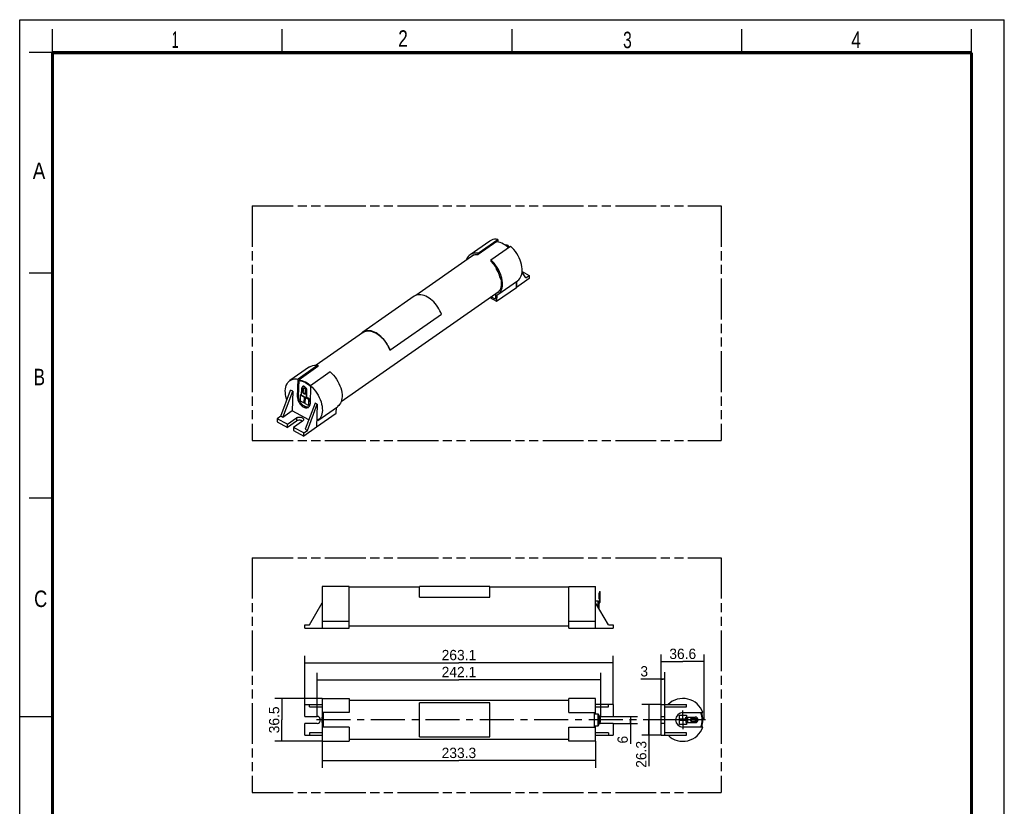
# Model space of a CAD drawing. Header units: millimetres. Extents: x 0 to 210, y 0 to 297.
# Tile 2 of 2: x 0 to 210, y 129 to 297. Entities that reach past the tile are written whole.
import ezdxf
from ezdxf.enums import TextEntityAlignment as Align

# ---------------------------------------------------------------- set-up
doc = ezdxf.new("R2010")
doc.units = ezdxf.units.MM
doc.header["$LTSCALE"] = 19.36
doc.linetypes.add('CENTER', pattern=[0.6, 0.375, -0.075, 0.075, -0.075])
doc.linetypes.add('PHANTOM', pattern=[0.8, 0.45, -0.05, 0.1, -0.05, 0.1, -0.05])
doc.layers.get('0').update_dxf_attribs({"linetype": 'CONTINUOUS'})
for name, color, linetype in [('DEFAULT_3', 7, 'PHANTOM'), ('Z_AXIS', 7, 'CONTINUOUS'), ('Z_DIM_2D', 7, 'CONTINUOUS')]:
    doc.layers.add(name, color=color, linetype=linetype)
doc.styles.add('TEXTSTYLE_2', font='txt', dxfattribs={"width": 0.75})
doc.styles.add('TEXTSTYLE_3', font='tridonic-metric-print-light.otf')
doc.dimstyles.new('DIMSTYLE_1', dxfattribs={"dimtxt": 2.2, "dimasz": 3.5, "dimexe": 1.5, "dimexo": 0, "dimgap": 0.55, "dimtad": 1, "dimdec": 1, "dimlfac": 4, "dimdsep": 46, "dimtxsty": 'TEXTSTYLE_3', "dimcen": 0.09, "dimclrt": 5, "dimadec": 1, "dimazin": 2, "dimtp": 0.5, "dimtm": 0.5, "dimtfac": 1, "dimtdec": 1, "dimtofl": 0, "dimtmove": 0, "dimatfit": 3, "dimfxl": 0, "dimtolj": 1, "dimarcsym": 0})
doc.dimstyles.new('DIMSTYLE_2', dxfattribs={"dimtxt": 2.2, "dimasz": 3.5, "dimexe": 1.5, "dimexo": 0, "dimgap": 0.55, "dimtad": 1, "dimlfac": 4, "dimdsep": 46, "dimtxsty": 'TEXTSTYLE_3', "dimcen": 0.09, "dimclrt": 5, "dimazin": 2, "dimtp": 0.3, "dimtm": 0.3, "dimtfac": 1, "dimtofl": 0, "dimtmove": 0, "dimatfit": 3, "dimfxl": 0, "dimtolj": 1, "dimarcsym": 0})
doc.dimstyles.new('DIMSTYLE_3', dxfattribs={"dimtxt": 2.2, "dimasz": 3.5, "dimexe": 1.5, "dimexo": 0, "dimgap": 0.55, "dimtad": 1, "dimdec": 1, "dimlfac": 4, "dimdsep": 46, "dimtxsty": 'TEXTSTYLE_3', "dimcen": 0.09, "dimclrt": 5, "dimadec": 1, "dimazin": 2, "dimtp": 0.3, "dimtm": 0.3, "dimtfac": 1, "dimtdec": 1, "dimtofl": 0, "dimtmove": 0, "dimatfit": 3, "dimfxl": 0, "dimtolj": 1, "dimarcsym": 0})
doc.dimstyles.new('DIMSTYLE_4', dxfattribs={"dimtxt": 2.2, "dimasz": 3.5, "dimexe": 1.5, "dimexo": 0, "dimgap": 0.55, "dimtad": 1, "dimlfac": 4, "dimdsep": 46, "dimtxsty": 'TEXTSTYLE_3', "dimcen": 0.09, "dimclrt": 5, "dimazin": 2, "dimtp": 0.1, "dimtm": 0.1, "dimtfac": 1, "dimtofl": 0, "dimtmove": 0, "dimatfit": 3, "dimfxl": 0, "dimtolj": 1, "dimarcsym": 0})
doc.dimstyles.new('DIMSTYLE_5', dxfattribs={"dimtxt": 2.2, "dimasz": 3.5, "dimexe": 1.5, "dimexo": 0, "dimgap": 0.55, "dimtad": 1, "dimlfac": 4, "dimdsep": 46, "dimtxsty": 'TEXTSTYLE_3', "dimcen": 0.09, "dimclrt": 5, "dimazin": 2, "dimtp": 0.2, "dimtm": 0.2, "dimtfac": 1, "dimtofl": 0, "dimtmove": 0, "dimatfit": 3, "dimfxl": 0, "dimtolj": 1, "dimarcsym": 0})

# ---------------------------------------------------------------- blocks, each defined once
blk = doc.blocks.new('*D1')
at = {"layer": 'Z_DIM_2D', "color": 2, "linetype": 'Continuous', "transparency": 16777216}
for p, q in [((60.8, 151.06), (60.8, 161.44)), ((60.8, 159.94), (93.68, 159.94)), ((126.57, 159.94), (93.68, 159.94)), ((126.57, 151.06), (126.57, 161.44))]:
    blk.add_line(p, q, dxfattribs=at)
at = {"layer": 'Z_DIM_2D', "color": 5, "linetype": 'Continuous', "transparency": 16777216, "style": 'TEXTSTYLE_3'}
blk.add_text('263.1', height=2.2, dxfattribs=at).set_placement((93.68, 160.49), align=Align.CENTER)
blk = doc.blocks.new('_NONE')
blk = doc.blocks.new('*D2')
at = {"layer": 'Z_DIM_2D', "color": 2, "linetype": 'Continuous', "transparency": 16777216}
for p, q in [((63.43, 148.53), (63.43, 157.83)), ((123.94, 148.53), (123.94, 157.83)), ((63.43, 156.33), (93.68, 156.33)), ((123.94, 156.33), (93.68, 156.33))]:
    blk.add_line(p, q, dxfattribs=at)
at = {"layer": 'Z_DIM_2D', "color": 5, "linetype": 'Continuous', "transparency": 16777216, "style": 'TEXTSTYLE_3'}
blk.add_text('242.1', height=2.2, dxfattribs=at).set_placement((93.68, 156.88), align=Align.CENTER)
blk = doc.blocks.new('*D3')
at = {"layer": 'Z_DIM_2D', "color": 2, "linetype": 'Continuous', "transparency": 16777216}
for p, q in [((64.53, 152.34), (54.42, 152.34)), ((55.92, 152.34), (55.92, 147.78)), ((55.92, 143.21), (55.92, 147.78)), ((64.53, 143.21), (54.42, 143.21))]:
    blk.add_line(p, q, dxfattribs=at)
at = {"layer": 'Z_DIM_2D', "color": 5, "linetype": 'Continuous', "transparency": 16777216, "style": 'TEXTSTYLE_3'}
blk.add_text('36.5', height=2.2, rotation=90, dxfattribs=at).set_placement((55.37, 147.78), align=Align.CENTER)
blk = doc.blocks.new('*D4')
at = {"layer": 'Z_DIM_2D', "color": 2, "linetype": 'Continuous', "transparency": 16777216}
for p, q in [((136.84, 151.06), (136.84, 161.7)), ((136.84, 160.2), (141.42, 160.2)), ((146, 160.2), (141.42, 160.2)), ((146, 147.78), (146, 161.7))]:
    blk.add_line(p, q, dxfattribs=at)
at = {"layer": 'Z_DIM_2D', "color": 5, "linetype": 'Continuous', "transparency": 16777216, "style": 'TEXTSTYLE_3'}
blk.add_text('36.6', height=2.2, dxfattribs=at).set_placement((141.42, 160.75), align=Align.CENTER)
blk = doc.blocks.new('*D5')
at = {"layer": 'Z_DIM_2D', "color": 2, "linetype": 'Continuous', "transparency": 16777216}
for p, q in [((126.57, 148.53), (131.75, 148.53)), ((126.57, 147.03), (131.75, 147.03)), ((130.25, 148.53), (130.25, 147.78)), ((130.25, 147.03), (130.25, 147.78)), ((130.25, 147.78), (130.25, 142.65))]:
    blk.add_line(p, q, dxfattribs=at)
at = {"layer": 'Z_DIM_2D', "color": 5, "linetype": 'Continuous', "transparency": 16777216, "style": 'TEXTSTYLE_3'}
blk.add_text('6', height=2.2, rotation=90, dxfattribs=at).set_placement((129.7, 144.37), align=Align.RIGHT)
blk = doc.blocks.new('*D6')
at = {"layer": 'Z_DIM_2D', "color": 2, "linetype": 'Continuous', "transparency": 16777216}
for p, q in [((136.84, 151.06), (136.84, 157.98)), ((137.59, 151.06), (137.59, 157.98)), ((137.22, 156.48), (132.46, 156.48)), ((136.84, 156.48), (137.22, 156.48)), ((137.59, 156.48), (137.22, 156.48))]:
    blk.add_line(p, q, dxfattribs=at)
at = {"layer": 'Z_DIM_2D', "color": 5, "linetype": 'Continuous', "transparency": 16777216, "style": 'TEXTSTYLE_3'}
blk.add_text('3', height=2.2, dxfattribs=at).set_placement((134.02, 157.03), align=Align.RIGHT)
blk = doc.blocks.new('*D7')
at = {"layer": 'Z_DIM_2D', "color": 2, "linetype": 'Continuous', "transparency": 16777216}
for p, q in [((136.84, 151.06), (132.71, 151.06)), ((134.21, 151.06), (134.21, 147.78)), ((134.21, 144.49), (134.21, 147.78)), ((134.21, 147.78), (134.21, 137.91)), ((136.84, 144.49), (132.71, 144.49))]:
    blk.add_line(p, q, dxfattribs=at)
at = {"layer": 'Z_DIM_2D', "color": 5, "linetype": 'Continuous', "transparency": 16777216, "style": 'TEXTSTYLE_3'}
blk.add_text('26.3', height=2.2, rotation=90, dxfattribs=at).set_placement((133.66, 143.29), align=Align.RIGHT)
blk = doc.blocks.new('*D8')
at = {"layer": 'Z_DIM_2D', "color": 2, "linetype": 'Continuous', "transparency": 16777216}
for p, q in [((64.53, 143.21), (64.53, 137.59)), ((122.84, 143.21), (122.84, 137.59)), ((64.53, 139.09), (93.68, 139.09)), ((122.84, 139.09), (93.68, 139.09))]:
    blk.add_line(p, q, dxfattribs=at)
at = {"layer": 'Z_DIM_2D', "color": 5, "linetype": 'Continuous', "transparency": 16777216, "style": 'TEXTSTYLE_3'}
blk.add_text('233.3', height=2.2, dxfattribs=at).set_placement((93.68, 139.64), align=Align.CENTER)

msp = doc.modelspace()

# ---------------------------------------------------------------- linework, layer by layer
at = {"color": 2, "linetype": 'Continuous'}
for p, q in [((0, 0), (0, 297)), ((0, 297), (210, 297)), ((210, 0), (210, 297)), ((7, 290), (7, 295)), ((56, 290), (56, 295)), ((105, 290), (105, 295)), ((154, 290), (154, 295)), ((203, 290), (203, 295)), ((7, 290), (2, 290)), ((7, 243), (2, 243)), ((7, 195), (2, 195)), ((0, 148.5), (7, 148.5))]:
    msp.add_line(p, q, dxfattribs=at)
at = {"color": 7, "linetype": 'Continuous'}
for p, q in [((97.7989, 247.2352), (102.0017, 250.1694)), ((102.0017, 250.1694), (101.9857, 249.6053)), ((100.2627, 249.8284), (96.0599, 246.8942)), ((101.7743, 249.7274), (97.7907, 246.9462)), ((100.4611, 245.8282), (104.6639, 248.7624)), ((101.7712, 249.6183), (101.6318, 249.628)), ((101.7712, 249.6183), (101.7743, 249.7274)), ((101.7986, 249.6374), (101.7712, 249.6183)), ((96.3275, 246.5109), (84.4965, 238.251)), ((96.5366, 246.6367), (96.3276, 246.5108)), ((96.9262, 246.9087), (96.5366, 246.6367)), ((97.7907, 246.9462), (97.7989, 247.2352)), ((100.4611, 245.8282), (100.4529, 245.5393)), ((100.8261, 245.4735), (100.4611, 245.8282)), ((108.6738, 241.8361), (105.9511, 239.9353)), ((107.9621, 242.0028), (107.1509, 243.2084)), ((107.1595, 243.3236), (108.6931, 242.5131)), ((107.9621, 242.0028), (108.6931, 242.5131)), ((108.6931, 242.5131), (108.6738, 241.8361)), ((101.7267, 237.0125), (105.9295, 239.9467)), ((101.98, 238.4146), (106.1828, 241.3489)), ((105.9295, 239.9467), (105.965, 241.1968)), ((105.9511, 239.9353), (105.9295, 239.9467)), ((105.9874, 241.2125), (105.9511, 239.9353)), ((68.5781, 215.6651), (102.2592, 239.1797)), ((84.1274, 238.0589), (73.1635, 230.4044)), ((100.2629, 237.7861), (101.7267, 237.0125)), ((101.4746, 237.4205), (100.487, 237.9425)), ((101.5049, 238.4853), (101.4746, 237.4205)), ((101.5064, 238.4995), (101.5049, 238.4853)), ((102.0021, 238.8725), (101.532, 238.5442)), ((101.5392, 238.5485), (101.5321, 238.5441)), ((101.7856, 238.693), (101.5392, 238.5485)), ((101.7627, 238.2829), (101.7267, 237.0125)), ((101.7627, 238.2829), (101.9802, 238.4143)), ((78.9763, 226.5673), (89.9402, 234.2218)), ((73.0841, 230.2833), (63.1994, 223.3823)), ((73.1639, 230.4039), (73.0633, 230.329)), ((73.0841, 230.2833), (73.1718, 230.3408)), ((73.3117, 230.4968), (73.1639, 230.4039)), ((73.1718, 230.3408), (73.1957, 230.3582)), ((61.8435, 223.0058), (57.6406, 220.0715)), ((63.5825, 223.3467), (59.3796, 220.4125)), ((63.5743, 223.0578), (59.5907, 220.2767)), ((63.5825, 223.3467), (63.5743, 223.0578)), ((66.2447, 221.9398), (62.0418, 219.0055)), ((59.2696, 216.5352), (59.3796, 220.4125)), ((59.4888, 216.6883), (59.5907, 220.2767)), ((62.0418, 219.0055), (61.9318, 215.1283)), ((62.0402, 218.9489), (61.9367, 219.042)), ((55.6641, 212.4731), (57.7744, 218.0382)), ((56.1187, 212.2329), (58.2289, 217.798)), ((58.2289, 217.798), (57.7744, 218.0382)), ((58.2289, 217.798), (58.1104, 213.6235)), ((60.2592, 216.8049), (60.2496, 216.7983)), ((63.0123, 215.2701), (60.902, 209.705)), ((61.2873, 216.2616), (61.2777, 216.2549)), ((61.3565, 209.4648), (63.4668, 215.0299)), ((61.6805, 214.4827), (61.5528, 214.4449)), ((63.4668, 215.0299), (63.0123, 215.2701)), ((63.4668, 215.0299), (63.329, 210.1784)), ((63.5607, 211.592), (67.7635, 214.5262)), ((67.5102, 213.124), (67.5457, 214.3741)), ((55.6641, 212.4731), (54.9332, 211.9628)), ((56.1187, 212.2329), (55.6641, 212.4731)), ((58.1104, 213.6235), (56.1187, 212.2329)), ((57.1301, 210.8018), (59.0488, 212.1413)), ((61.6738, 211.7403), (58.1104, 213.6235)), ((63.3298, 210.2055), (67.5102, 213.124)), ((54.9332, 211.9628), (54.914, 211.2858)), ((54.914, 211.2858), (57.1109, 210.1248)), ((57.1301, 210.8018), (54.9332, 211.9628)), ((59.0295, 211.4644), (57.1109, 210.1248)), ((57.1109, 210.1248), (57.1301, 210.8018)), ((58.4287, 210.1155), (58.4095, 209.4385)), ((60.3474, 211.455), (58.4287, 210.1155)), ((60.6256, 208.9545), (58.4287, 210.1155)), ((60.2991, 211.4611), (60.1949, 211.5198)), ((60.3258, 211.4399), (60.2991, 211.4611)), ((63.329, 210.1784), (60.6064, 208.2775)), ((63.561, 211.5916), (63.3658, 211.4721)), ((58.4095, 209.4385), (60.6064, 208.2775)), ((60.6064, 208.2775), (60.6256, 208.9545)), ((60.6256, 208.9545), (61.3565, 209.4648)), ((60.902, 209.705), (61.3565, 209.4648)), ((64.5282, 176.205), (64.5282, 167.3125)), ((70.2782, 176.205), (64.5282, 176.205)), ((70.2782, 167.3125), (70.2782, 176.205)), ((85.2907, 176.0594), (70.2782, 176.0594)), ((100.2907, 176.1969), (85.2907, 176.1969)), ((85.2907, 173.909), (85.2907, 176.1967)), ((100.2907, 173.909), (100.2907, 176.1967)), ((117.0907, 176.0594), (100.2907, 176.0594)), ((117.0907, 176.205), (122.8407, 176.205)), ((117.0907, 167.3125), (117.0907, 176.205)), ((122.8407, 167.3125), (122.8407, 176.205)), ((61.8032, 168.0625), (64.5282, 172.6875)), ((85.2907, 173.9085), (100.2907, 173.9085)), ((122.8407, 173.1594), (123.3532, 173.1594)), ((125.5657, 168.0625), (122.8407, 172.6875)), ((123.4781, 173.0343), (123.4781, 172.6594)), ((123.4781, 172.5661), (123.4781, 171.6055)), ((60.8032, 167.3125), (60.8032, 168.0625)), ((60.8032, 168.0625), (61.8032, 168.0625)), ((70.2782, 168.72), (64.5282, 168.72)), ((122.8407, 168.72), (117.0907, 168.72)), ((125.5657, 168.0625), (126.5657, 168.0625)), ((126.5657, 168.0625), (126.5657, 167.3125)), ((60.8032, 167.3125), (70.2782, 167.3125)), ((117.0907, 167.7594), (70.2782, 167.7594)), ((117.0907, 167.3125), (126.5657, 167.3125)), ((64.5282, 152.3394), (64.5282, 148.3119)), ((64.5282, 152.3394), (70.2782, 152.3394)), ((70.2782, 152.3394), (70.2782, 149.3144)), ((117.0907, 151.9269), (70.2782, 151.9269)), ((85.2907, 144.1393), (85.2907, 151.4146)), ((100.2907, 151.4137), (85.2907, 151.4137)), ((100.2907, 144.1393), (100.2907, 151.4146)), ((122.8407, 152.3394), (117.0907, 152.3394)), ((117.0907, 149.3144), (117.0907, 152.3394)), ((122.8407, 149.0269), (122.8407, 152.3394)), ((60.8032, 148.5269), (60.8032, 151.0644)), ((60.8032, 151.0644), (64.5282, 151.0644)), ((61.8032, 150.5394), (61.8032, 151.0644)), ((61.8032, 150.5394), (64.5282, 150.5394)), ((70.2782, 149.3144), (64.5282, 149.3144)), ((64.8282, 146.2394), (64.8282, 149.3144)), ((117.0907, 149.3144), (122.8407, 149.3144)), ((122.5782, 146.2394), (122.5782, 149.3144)), ((126.5657, 151.0644), (122.8407, 151.0644)), ((122.8407, 150.5394), (125.5657, 150.5394)), ((125.5657, 150.5394), (125.5657, 151.0644)), ((126.5657, 151.0644), (126.5657, 148.5269)), ((136.8423, 144.4894), (136.8423, 151.0644)), ((136.8423, 151.0644), (142.2173, 151.0644)), ((137.5923, 144.4894), (137.5923, 151.0644)), ((137.5923, 150.5394), (142.2173, 150.5394)), ((141.4393, 149.3144), (145.7349, 149.3144)), ((142.2173, 150.5394), (142.2173, 151.0644)), ((60.8032, 148.5269), (63.4282, 148.5269)), ((60.8032, 144.4894), (60.8032, 147.0269)), ((63.4282, 147.0269), (60.8032, 147.0269)), ((64.5282, 147.142), (64.5282, 143.2144)), ((123.3532, 149.0269), (122.5782, 149.0269)), ((123.3775, 149.0245), (123.3532, 149.0269)), ((123.4781, 148.9019), (123.4758, 148.9261)), ((123.4781, 148.9019), (123.4781, 146.652)), ((123.9407, 148.5269), (126.5657, 148.5269)), ((126.5657, 147.0269), (123.9407, 147.0269)), ((126.5657, 147.0269), (126.5657, 144.4894)), ((136.8423, 148.5269), (137.5923, 148.5269)), ((137.5923, 147.0269), (136.8423, 147.0269)), ((61.8032, 145.0144), (61.8032, 144.4894)), ((64.5282, 145.0144), (61.8032, 145.0144)), ((70.2782, 146.2394), (64.5282, 146.2394)), ((70.2782, 146.2394), (70.2782, 143.2144)), ((117.0907, 146.2394), (122.8407, 146.2394)), ((117.0907, 143.2144), (117.0907, 146.2394)), ((122.5782, 146.5269), (123.3532, 146.5269)), ((122.8407, 143.2144), (122.8407, 146.5269)), ((125.5657, 145.0144), (122.8407, 145.0144)), ((123.3532, 146.527), (123.3776, 146.5294)), ((123.4759, 146.6283), (123.4781, 146.6519)), ((125.5657, 145.0144), (125.5657, 144.4894)), ((142.2173, 145.0144), (137.5923, 145.0144)), ((145.7349, 146.2394), (141.4393, 146.2394)), ((142.2173, 144.4894), (142.2173, 145.0144)), ((60.8032, 144.4894), (64.5282, 144.4894)), ((64.5282, 143.2144), (70.2782, 143.2144)), ((117.0907, 143.6269), (70.2782, 143.6269)), ((85.2907, 144.1402), (100.2907, 144.1402)), ((122.8407, 143.2144), (117.0907, 143.2144)), ((122.8407, 144.4894), (126.5657, 144.4894)), ((136.8423, 144.4894), (142.2173, 144.4894))]:
    msp.add_line(p, q, dxfattribs=at)
at = {"color": 6, "linetype": 'Continuous'}
for p, q in [((103.5863, 249.0054), (103.5317, 248.9673)), ((103.5858, 249.0062), (103.6404, 249.0344)), ((60.1155, 216.9725), (60.1588, 218.4961)), ((60.1649, 218.5733), (60.1588, 218.4961)), ((60.1873, 218.6449), (60.1649, 218.5733)), ((60.2271, 218.714), (60.1873, 218.6449)), ((60.4178, 218.8572), (60.3607, 218.8273)), ((60.4445, 218.4849), (60.4612, 218.495)), ((60.5422, 218.5131), (60.592, 218.5077)), ((60.592, 218.5077), (60.6479, 218.4895)), ((59.8619, 215.7144), (59.9003, 217.0683)), ((59.9003, 217.0683), (59.9734, 217.1193)), ((59.9003, 217.0683), (60.1081, 216.9585)), ((60.1175, 217.0432), (59.9734, 217.1193)), ((60.1163, 216.9474), (60.1155, 216.9725)), ((60.1202, 216.9253), (60.1163, 216.9474)), ((60.1272, 216.9059), (60.1202, 216.9253)), ((60.1558, 216.8741), (60.1638, 216.8706)), ((60.1638, 216.8706), (60.1558, 216.8741)), ((60.2496, 216.7983), (60.2504, 216.8242)), ((60.368, 218.3191), (60.3513, 217.7324)), ((60.5955, 216.6422), (60.5957, 216.6424)), ((60.5962, 216.6414), (60.5955, 216.6422)), ((60.6555, 216.5838), (60.6194, 215.3141)), ((60.6552, 216.5946), (60.6555, 216.5838)), ((60.6925, 215.3651), (60.7265, 216.564)), ((60.7601, 216.5555), (60.7435, 216.5635)), ((60.7435, 216.5635), (60.7601, 216.5555)), ((60.8719, 216.4694), (60.8359, 215.1997)), ((60.8716, 216.4803), (60.8719, 216.4694)), ((60.8999, 218.2552), (60.9332, 218.1879)), ((60.9573, 217.4121), (60.953, 217.3669)), ((60.9573, 217.4121), (60.974, 217.9988)), ((60.9712, 218.0576), (60.974, 217.9988)), ((61.1436, 216.4291), (61.1869, 217.9527)), ((61.1444, 216.4041), (61.1436, 216.4291)), ((61.1483, 216.382), (61.1444, 216.4041)), ((61.1725, 218.1047), (61.1475, 218.1949)), ((61.1853, 218.0251), (61.1725, 218.1047)), ((61.1919, 216.3273), (61.1839, 216.3308)), ((61.1869, 217.9527), (61.1853, 218.0251)), ((61.2536, 216.3058), (61.1919, 216.3273)), ((61.2167, 216.4802), (61.26, 218.0038)), ((61.2368, 216.431), (61.2409, 216.4293)), ((61.2409, 216.4293), (61.3025, 216.4078)), ((61.2576, 216.3041), (61.2499, 216.3082)), ((61.26, 218.0038), (61.2583, 218.0761)), ((61.2668, 216.2964), (61.2619, 216.3013)), ((61.2801, 216.3391), (61.2777, 216.2549)), ((61.3532, 216.3901), (61.2801, 216.3391)), ((61.2801, 216.3391), (61.6318, 216.1532)), ((61.3105, 216.4043), (61.3028, 216.4084)), ((61.7049, 216.2043), (61.3532, 216.3901)), ((60.6194, 215.3141), (59.8619, 215.7144)), ((60.6925, 215.3651), (60.6194, 215.3141)), ((61.5934, 214.7993), (60.8359, 215.1997)), ((61.6318, 216.1532), (61.5934, 214.7993)), ((61.5934, 214.7993), (61.6665, 214.8503)), ((61.6318, 216.1532), (61.7049, 216.2043)), ((61.6665, 214.8503), (61.7049, 216.2043)), ((123.6576, 174.8811), (123.6722, 174.8962)), ((123.6722, 175.1507), (123.6722, 172.8689)), ((123.6722, 175.1506), (123.7722, 175.1506)), ((123.7722, 172.8689), (123.7722, 175.1507)), ((123.4782, 172.6594), (123.4781, 172.5661)), ((123.5782, 172.6594), (123.4782, 172.6594)), ((123.5496, 172.7193), (123.6365, 172.7923)), ((123.5782, 171.4357), (123.5782, 172.6594)), ((123.6139, 172.6427), (123.7008, 172.7157)), ((123.6222, 173.5345), (123.6222, 173.5345)), ((123.6576, 173.4377), (123.6722, 173.4226)), ((64.5341, 147.1832), (64.5341, 148.3707)), ((64.5341, 148.3707), (64.7567, 148.3707)), ((64.6341, 147.1832), (64.6341, 148.3707)), ((64.6487, 148.1736), (64.6341, 148.1887)), ((64.6487, 147.3802), (64.6341, 147.3651)), ((64.6341, 147.1832), (64.7567, 147.1832)), ((64.6782, 148.1184), (64.671, 148.1381)), ((64.6782, 147.4355), (64.671, 147.4157)), ((64.6826, 148.0978), (64.6782, 148.1184)), ((64.6826, 147.456), (64.6782, 147.4355)), ((64.6841, 148.0769), (64.6826, 148.0978)), ((64.6841, 147.4769), (64.6826, 147.456)), ((64.6841, 148.0769), (64.6841, 147.4769)), ((64.6955, 147.6672), (64.6841, 147.673)), ((64.7098, 147.6615), (64.6955, 147.6672)), ((64.7282, 148.7769), (64.7282, 148.3707)), ((64.7282, 148.7769), (64.8282, 148.7769)), ((64.7282, 147.1832), (64.7282, 146.7769)), ((64.7405, 147.8999), (64.7567, 147.9017)), ((64.8282, 147.9019), (64.7567, 147.9019)), ((64.7567, 147.6522), (64.7658, 147.652)), ((64.8282, 147.6519), (64.7567, 147.6519)), ((64.7658, 147.652), (64.7743, 147.6519)), ((64.7802, 148.3707), (64.8282, 148.3707)), ((64.7802, 147.1832), (64.8282, 147.1832)), ((123.5782, 148.7769), (123.4782, 148.7769)), ((123.4782, 148.3707), (123.5261, 148.3707)), ((123.4782, 147.9019), (123.5496, 147.9019)), ((123.4782, 147.6519), (123.5496, 147.6519)), ((123.5261, 147.1832), (123.4782, 147.1832)), ((123.5406, 147.9019), (123.532, 147.9019)), ((123.5496, 147.9017), (123.5406, 147.9019)), ((123.5496, 148.3707), (123.6722, 148.3707)), ((123.5658, 147.6539), (123.5496, 147.6522)), ((123.5496, 147.1832), (123.7722, 147.1832)), ((123.5782, 148.3707), (123.5782, 148.7769)), ((123.5782, 146.7769), (123.5782, 147.1832)), ((123.5965, 147.8924), (123.6108, 147.8867)), ((123.6108, 147.8867), (123.6222, 147.8808)), ((123.6222, 148.0769), (123.6237, 148.0978)), ((123.6222, 147.4769), (123.6222, 148.0769)), ((123.6222, 147.4769), (123.6237, 147.4561)), ((123.6237, 148.0978), (123.6281, 148.1184)), ((123.6237, 147.4561), (123.6281, 147.4355)), ((123.6281, 148.1184), (123.6353, 148.1381)), ((123.6281, 147.4355), (123.6353, 147.4157)), ((123.6576, 148.1736), (123.6722, 148.1887)), ((123.6576, 147.3802), (123.6722, 147.3651)), ((123.6722, 148.3707), (123.6722, 147.1832)), ((123.7722, 148.3707), (123.7722, 147.1832)), ((140.6893, 147.9019), (140.6893, 148.7769)), ((140.6893, 148.7769), (142.1893, 148.7769)), ((142.1726, 147.9019), (140.6893, 147.9019)), ((140.6893, 146.7769), (140.6893, 147.6519)), ((142.1726, 147.6519), (140.6893, 147.6519)), ((142.096, 148.3707), (142.161, 148.3707)), ((142.096, 147.1832), (142.161, 147.1832)), ((142.1862, 147.8999), (142.1726, 147.9017)), ((142.1893, 148.7769), (142.1893, 148.3707)), ((142.1893, 148.3707), (144.0868, 148.3707)), ((142.1893, 147.1832), (144.0868, 147.1832)), ((142.1893, 147.1832), (142.1893, 146.7769)), ((142.224, 147.6672), (142.2352, 147.674)), ((142.2352, 147.674), (142.2456, 147.682)), ((142.2594, 147.858), (142.2456, 147.8719)), ((142.2714, 147.8413), (142.2594, 147.858)), ((142.2715, 147.7127), (142.2811, 147.7327)), ((144.0143, 148.1269), (143.3643, 148.1269)), ((143.3643, 147.4269), (144.0143, 147.4269)), ((64.7282, 146.7769), (64.8282, 146.7769)), ((123.5782, 146.7769), (123.4782, 146.7769)), ((142.1893, 146.7769), (140.6893, 146.7769))]:
    msp.add_line(p, q, dxfattribs=at)
at = {"color": 9, "linetype": 'Continuous'}
for p, q in [((61.9284, 218.9766), (62.0382, 218.8772)), ((59.4888, 216.6883), (59.2696, 216.5352)), ((60.1155, 216.9725), (61.1436, 216.4291)), ((60.1638, 216.8706), (60.5957, 216.6424)), ((60.6555, 216.5838), (60.2496, 216.7983)), ((60.4478, 218.3218), (60.4311, 217.7326)), ((60.6555, 216.5838), (60.6806, 216.6013)), ((61.1919, 216.3273), (60.7601, 216.5555)), ((60.8719, 216.4694), (60.8814, 216.476)), ((60.8719, 216.4694), (61.2777, 216.2549)), ((60.9339, 217.3797), (60.9139, 217.3459)), ((60.9459, 217.4184), (60.9339, 217.3797)), ((60.9506, 217.4605), (60.9459, 217.4184)), ((60.9506, 217.4605), (60.9673, 218.0497)), ((61.1436, 216.4291), (61.2167, 216.4802)), ((61.26, 218.0038), (61.1869, 217.9527)), ((61.2409, 216.4293), (61.1919, 216.3273)), ((61.2416, 216.44), (61.2211, 216.4508)), ((61.2333, 216.4332), (61.2409, 216.4293)), ((61.2536, 216.3058), (61.3025, 216.4078)), ((61.2619, 216.3013), (61.3191, 216.3988)), ((59.0488, 212.1413), (59.0295, 211.4644)), ((123.6222, 173.5345), (123.6222, 174.7843)), ((123.6722, 174.4844), (123.6222, 174.4844)), ((123.7722, 174.5569), (123.6722, 174.5569)), ((123.3532, 171.8176), (123.3532, 173.1594)), ((123.5625, 172.6649), (123.5261, 172.696)), ((123.6139, 172.6427), (123.5496, 172.7193)), ((123.6021, 172.6311), (123.5743, 172.6549)), ((123.6222, 173.8344), (123.6722, 173.8344)), ((123.6365, 172.7923), (123.7008, 172.7157)), ((123.7722, 172.8689), (123.6722, 172.8689)), ((123.3532, 171.9094), (123.4781, 171.9094)), ((64.6341, 147.1832), (64.5341, 147.1832)), ((64.6698, 148.3707), (64.6698, 148.1404)), ((64.6698, 147.4135), (64.6698, 147.1832)), ((64.7567, 147.9017), (64.7567, 148.3707)), ((64.7567, 148.3707), (64.7802, 148.3707)), ((64.7567, 147.1832), (64.7567, 147.6522)), ((64.7567, 147.1832), (64.7802, 147.1832)), ((123.3532, 146.5273), (123.3532, 149.0269)), ((123.5496, 148.3707), (123.5261, 148.3707)), ((123.5496, 147.1832), (123.5261, 147.1832)), ((123.5496, 148.3707), (123.5496, 147.9017)), ((123.5496, 147.6522), (123.5496, 147.1832)), ((123.6365, 148.1404), (123.6365, 148.3707)), ((123.6365, 147.1832), (123.6365, 147.4135)), ((123.6722, 148.3707), (123.7722, 148.3707)), ((142.096, 147.9019), (142.096, 148.3707)), ((142.096, 147.6519), (142.096, 147.1832)), ((142.161, 148.3707), (142.1893, 148.3707)), ((142.161, 147.1832), (142.1893, 147.1832)), ((142.1726, 147.9017), (142.1726, 148.3707)), ((142.1726, 147.1832), (142.1726, 147.6522)), ((142.2456, 148.3707), (142.2456, 147.8719)), ((142.2456, 147.1832), (142.2456, 147.682)), ((142.3988, 148.3707), (142.3988, 147.1832)), ((143.3643, 147.4769), (143.3155, 147.4809)), ((144.0143, 148.0769), (143.3616, 148.0769)), ((143.3643, 148.0769), (143.3643, 148.1269)), ((143.3643, 147.4769), (144.017, 147.4769)), ((144.0143, 148.0769), (144.063, 148.073)), ((145.3442, 146.6122), (145.2131, 146.2394))]:
    msp.add_line(p, q, dxfattribs=at)
at = {"color": 7, "linetype": 'Continuous', "const_width": 0.7}
for points in [[(7, 7), (7, 290)], [(7, 290), (203, 290)], [(203, 7), (203, 290)]]:
    msp.add_lwpolyline(points, dxfattribs=at)
at = {"color": 7, "linetype": 'Continuous'}
for points in [[(102.0017, 250.1694), (101.6384, 250.2053), (101.2871, 250.1934), (100.9433, 250.1332), (100.6204, 250.0263), (100.3308, 249.8738), (100.2627, 249.8284)], [(104.2164, 248.45), (104.1477, 248.5118), (103.8263, 248.7654), (103.4954, 248.9922), (103.1586, 249.1892), (102.8181, 249.3542), (102.4763, 249.4853), (102.1369, 249.5793), (101.7986, 249.6374)], [(107.1728, 243.5011), (107.1663, 243.9148), (107.1186, 244.3511), (107.0286, 244.8159), (106.8992, 245.2919), (106.7328, 245.7628), (106.5301, 246.2307), (106.2924, 246.6935), (106.0204, 247.148), (105.7112, 247.5952), (105.3767, 248.0204), (105.029, 248.4078), (104.6639, 248.7624)], [(96.0599, 246.8942), (95.8693, 246.7427), (95.6425, 246.5027), (95.4499, 246.2201), (95.2928, 245.8916), (95.2492, 245.7581)], [(97.7989, 247.2352), (97.4356, 247.2711), (97.0842, 247.2592), (96.7405, 247.199), (96.4175, 247.0921), (96.1279, 246.9396), (96.0599, 246.8942)], [(96.5366, 246.6367), (96.5514, 246.6745), (96.5636, 246.7138), (96.573, 246.7546), (96.5797, 246.7969)], [(96.5797, 246.7969), (96.7614, 246.8647), (96.9517, 246.9155), (97.1514, 246.9492), (97.3587, 246.9657), (97.5716, 246.9647), (97.7907, 246.9462)], [(100.4529, 245.5393), (100.6644, 245.3312), (100.869, 245.113), (101.0673, 244.8839), (101.2575, 244.646), (101.438, 244.4015), (101.6092, 244.1495)], [(101.8176, 244.2138), (101.5084, 244.6609), (101.1739, 245.0862), (100.8261, 245.4735)], [(101.6092, 244.1495), (101.6114, 244.1058), (101.6163, 244.0602), (101.6238, 244.0127), (101.6339, 243.9633)], [(102.5122, 241.8181), (102.4252, 242.1778), (102.3138, 242.5381), (102.1775, 242.9004), (102.0179, 243.2605), (101.8369, 243.6144), (101.6339, 243.9633)], [(102.97, 240.5669), (102.9635, 240.9805), (102.9158, 241.4169), (102.8258, 241.8817), (102.6964, 242.3576), (102.53, 242.8285), (102.3273, 243.2965), (102.0896, 243.7593), (101.8176, 244.2138)], [(102.5122, 241.8181), (102.5417, 241.7673), (102.5728, 241.7181), (102.6053, 241.6705), (102.6394, 241.6246)], [(102.6394, 241.6246), (102.6644, 241.4662), (102.6841, 241.3096), (102.6986, 241.1547), (102.7078, 241.0019), (102.7117, 240.8518), (102.7102, 240.7042)], [(106.183, 241.3485), (106.2432, 241.3922), (106.4707, 241.5939), (106.6721, 241.8358), (106.8427, 242.1131), (106.9787, 242.4237), (107.0798, 242.7618), (107.1443, 243.1201), (107.1728, 243.5011)], [(102.7102, 240.7042), (102.6823, 240.3376), (102.6186, 239.9936), (102.5185, 239.6698), (102.3839, 239.3736), (102.2149, 239.1108), (102.0156, 238.8837), (101.7856, 238.693)], [(101.9802, 238.4143), (102.0227, 238.4447), (102.2545, 238.646), (102.4597, 238.8883), (102.6336, 239.167), (102.7723, 239.4797), (102.8753, 239.8206), (102.941, 240.1822), (102.97, 240.5669)], [(89.9409, 234.2218), (89.8017, 234.5904), (89.6296, 234.9667), (89.4246, 235.3534), (89.1868, 235.7424), (88.9126, 236.1315), (88.613, 236.506), (88.2957, 236.8511), (87.9673, 237.165), (87.6392, 237.4391), (87.3047, 237.6796), (86.9582, 237.8922), (86.6075, 238.0707), (86.2586, 238.2112), (85.9109, 238.3128), (85.5655, 238.3749), (85.224, 238.3925), (84.8818, 238.3593), (84.559, 238.2792), (84.2756, 238.1513), (84.1278, 238.0584)], [(101.5321, 238.5441), (101.5296, 238.5422), (101.5215, 238.5341), (101.5147, 238.524), (101.5096, 238.5123), (101.5064, 238.4995)], [(73.0633, 230.329), (72.8525, 230.1297), (72.84, 230.1129)], [(73.1957, 230.3582), (73.3964, 230.4801), (73.6474, 230.5841), (73.9283, 230.6538), (74.2284, 230.6862), (74.5391, 230.677), (74.8563, 230.6309), (75.171, 230.5512), (75.4894, 230.4368), (75.817, 230.2866), (76.1465, 230.103), (76.472, 229.8883), (76.7944, 229.641), (77.1127, 229.3619), (77.426, 229.0474), (77.7391, 228.6869), (78.0344, 228.3021), (78.2937, 227.9129), (78.5231, 227.5128)], [(78.6657, 227.3122), (78.4607, 227.6989), (78.2229, 228.0879), (77.9487, 228.477), (77.6491, 228.8515), (77.3318, 229.1966), (77.0034, 229.5105), (76.6753, 229.7846), (76.3408, 230.0251), (75.9943, 230.2377), (75.6436, 230.4162), (75.2947, 230.5567), (74.9471, 230.6583), (74.6016, 230.7203), (74.2601, 230.738), (73.9179, 230.7048), (73.5951, 230.6247), (73.3117, 230.4968)], [(78.5231, 227.5128), (78.6419, 227.2968), (78.7581, 227.0669), (78.8702, 226.8236), (78.9763, 226.5673)], [(78.9771, 226.5673), (78.8378, 226.9359), (78.6657, 227.3122)], [(61.8435, 223.0057), (61.8864, 223.0348), (62.1758, 223.1926), (62.5008, 223.3046), (62.8493, 223.3689), (63.2084, 223.3826), (63.5825, 223.3467)], [(66.2447, 221.9398), (66.5993, 221.5963), (66.9396, 221.2189), (67.2698, 220.8024), (67.5772, 220.3624), (67.8497, 219.9129), (68.0897, 219.4524), (68.2963, 218.9834), (68.4674, 218.5086), (68.6016, 218.0261), (68.6957, 217.5524), (68.7459, 217.1051), (68.7535, 216.6784)], [(56.6506, 217.9193), (56.68, 218.314), (56.7508, 218.6877), (56.8641, 219.0451), (57.0163, 219.3722), (57.2041, 219.6559), (57.427, 219.899), (57.6407, 220.0714)], [(57.6407, 220.0714), (57.6836, 220.1006), (57.973, 220.2583), (58.298, 220.3703), (58.6464, 220.4347), (59.0056, 220.4484), (59.3796, 220.4125)], [(61.9367, 219.042), (61.6153, 219.2955), (61.2844, 219.5223), (60.9476, 219.7193), (60.6071, 219.8843), (60.2654, 220.0154), (59.9259, 220.1095), (59.5876, 220.1676)], [(62.0418, 219.0055), (62.3964, 218.662), (62.7367, 218.2846), (63.067, 217.8682), (63.3744, 217.4282), (63.6469, 216.9786), (63.8869, 216.5182), (64.0935, 216.0491), (64.2646, 215.5743), (64.3988, 215.0919), (64.4929, 214.6182), (64.5431, 214.1709), (64.5507, 213.7442)], [(56.9849, 215.956), (56.8933, 216.2286), (56.7787, 216.6716), (56.6995, 217.105), (56.657, 217.5199), (56.6506, 217.9193)], [(59.2696, 216.5352), (59.2724, 216.3711), (59.2971, 216.1917), (59.3458, 215.9902), (59.4124, 215.7869), (59.4906, 215.6041), (59.5836, 215.4287), (59.6934, 215.2525), (59.8172, 215.0828), (59.953, 214.9235), (60.1006, 214.7755), (60.2613, 214.6395), (60.4292, 214.5208), (60.599, 214.4245), (60.7707, 214.3508), (60.9444, 214.301), (61.1145, 214.2774), (61.2761, 214.2825), (61.4273, 214.317), (61.5656, 214.3806), (61.5989, 214.402)], [(59.801, 215.5849), (59.7045, 215.7704), (59.6242, 215.9595), (59.5616, 216.1511), (59.5174, 216.3395), (59.4933, 216.5178), (59.4888, 216.6883)], [(68.7535, 216.6784), (68.7246, 216.2937), (68.6589, 215.9322), (68.5558, 215.5913), (68.4172, 215.2785), (68.2432, 214.9999), (68.038, 214.7575), (67.8062, 214.5563), (67.7638, 214.5258)], [(61.5528, 214.4449), (61.4154, 214.4294), (61.2693, 214.436), (61.1149, 214.4654), (60.9559, 214.5166), (60.7958, 214.5891), (60.6355, 214.6821), (60.4759, 214.7961), (60.321, 214.9276), (60.1749, 215.0738), (60.0385, 215.2333), (59.9132, 215.4048), (59.801, 215.5849)], [(61.5989, 214.402), (61.6883, 214.4784), (61.7947, 214.6239), (61.8756, 214.7912), (61.9201, 214.9567), (61.9318, 215.1283)], [(59.0488, 212.1413), (59.1252, 212.189), (59.2164, 212.2302), (59.3266, 212.2659), (59.4433, 212.293), (59.5523, 212.3078), (59.6641, 212.3121), (59.7873, 212.3073), (59.9143, 212.2911), (60.0432, 212.2608), (60.1664, 212.2183), (60.2765, 212.1637), (60.3721, 212.0984), (60.4504, 212.0224), (60.5079, 211.9394), (60.5402, 211.8527), (60.5478, 211.774)], [(64.4577, 213.0049), (64.3566, 212.6668), (64.2206, 212.3562), (64.05, 212.0789), (63.8486, 211.837), (63.6211, 211.6353), (63.561, 211.5916)], [(64.5507, 213.7442), (64.5222, 213.3632), (64.4577, 213.0049)], [(60.1949, 211.5198), (60.0752, 211.5682), (59.9404, 211.6048), (59.7971, 211.628), (59.6512, 211.6354), (59.5048, 211.6272), (59.3573, 211.6011), (59.2222, 211.5627), (59.1146, 211.5178), (59.0295, 211.4644)], [(60.5478, 211.774), (60.5472, 211.7635), (60.525, 211.6711), (60.4811, 211.5845), (60.4227, 211.5136), (60.3474, 211.455)], [(123.3532, 173.1594), (123.3776, 173.157), (123.4012, 173.1498), (123.4229, 173.1381), (123.4418, 173.1225), (123.4574, 173.1034), (123.4689, 173.0816), (123.4759, 173.058), (123.4781, 173.0343)], [(123.4758, 148.9263), (123.4687, 148.9497), (123.4571, 148.9713), (123.4415, 148.9903), (123.4225, 149.0059), (123.4009, 149.0175), (123.3775, 149.0245)], [(123.3776, 146.5294), (123.4012, 146.5365), (123.4229, 146.5482), (123.4418, 146.5639), (123.4574, 146.5829), (123.4689, 146.6047), (123.4758, 146.628)], [(123.4571, 146.5826), (123.4687, 146.6042), (123.4758, 146.6276)]]:
    msp.add_lwpolyline(points, dxfattribs=at)
at = {"color": 6, "linetype": 'Continuous'}
for points in [[(103.5336, 248.966), (103.5673, 248.9833), (103.6283, 248.9994), (103.6974, 249.0031)], [(103.6404, 249.0344), (103.7014, 249.0504), (103.7705, 249.0541), (103.8476, 249.0426), (103.9288, 249.0167), (104.0107, 248.9764), (104.0928, 248.9218), (104.1748, 248.8517), (104.2526, 248.7693), (104.3225, 248.6766), (104.3828, 248.5756), (104.386, 248.5684)], [(103.6974, 249.0031), (103.7745, 248.9915), (103.8557, 248.9657), (103.9376, 248.9254), (104.0197, 248.8707), (104.1017, 248.8007), (104.1795, 248.7182), (104.2494, 248.6256), (104.3097, 248.5245), (104.3129, 248.5173)], [(104.0873, 248.5594), (104.0669, 248.5836), (104.0114, 248.6371), (103.9509, 248.6828), (103.8873, 248.7188), (103.8836, 248.7202)], [(60.2876, 218.7762), (60.2805, 218.771), (60.2271, 218.714)], [(60.4978, 218.8223), (60.4177, 218.8233), (60.3447, 218.8062), (60.2876, 218.7762)], [(60.368, 218.3191), (60.3723, 218.3644), (60.3841, 218.4052), (60.4038, 218.4425), (60.4301, 218.4733), (60.4445, 218.4849)], [(60.8992, 218.7178), (60.8189, 218.7774), (60.7371, 218.8235), (60.6544, 218.8559), (60.5709, 218.8733), (60.4908, 218.8744), (60.4178, 218.8572)], [(60.5402, 218.5183), (60.4849, 218.5059), (60.4446, 218.4847)], [(60.4612, 218.495), (60.4982, 218.5081), (60.5422, 218.5131)], [(60.9015, 218.5977), (60.8261, 218.6668), (60.7458, 218.7263), (60.664, 218.7725), (60.5813, 218.8049), (60.4978, 218.8223)], [(60.6479, 218.4895), (60.7056, 218.4601), (60.7616, 218.4195), (60.8141, 218.3704), (60.8601, 218.3156), (60.8999, 218.2552)], [(61.2583, 218.0761), (61.2456, 218.1558), (61.2206, 218.246), (61.1865, 218.3368), (61.1472, 218.4171), (61.0997, 218.4942), (61.0414, 218.5733), (60.9746, 218.6488), (60.8992, 218.7178)], [(61.1475, 218.1949), (61.1134, 218.2858), (61.0742, 218.3661), (61.0266, 218.4431), (60.9683, 218.5222), (60.9015, 218.5977)], [(60.1558, 216.8741), (60.1491, 216.8783), (60.1369, 216.8899), (60.1272, 216.9059)], [(60.2496, 216.7983), (60.2494, 216.8084), (60.2481, 216.8177), (60.2459, 216.8262), (60.2457, 216.8266)], [(60.882, 217.2473), (60.8641, 217.2362), (60.8271, 217.2231), (60.783, 217.2182), (60.7333, 217.2236), (60.6774, 217.2418), (60.6197, 217.2711), (60.5637, 217.3118), (60.5112, 217.3609), (60.4652, 217.4156), (60.4254, 217.476), (60.3921, 217.5433), (60.3674, 217.6114), (60.3541, 217.6737), (60.3513, 217.7324)], [(60.616, 216.6345), (60.604, 216.6387), (60.5972, 216.641), (60.5962, 216.6414)], [(60.6929, 216.5939), (60.6711, 216.6072), (60.6505, 216.6187), (60.6318, 216.6279), (60.616, 216.6345)], [(60.7435, 216.5635), (60.7374, 216.5669), (60.7153, 216.5799), (60.6929, 216.5939)], [(60.8681, 216.4977), (60.8703, 216.4901), (60.8716, 216.4803)], [(60.8819, 217.2474), (60.8947, 217.2573), (60.9256, 217.2903)], [(60.9214, 217.2888), (60.8952, 217.2579), (60.882, 217.2473)], [(60.953, 217.3669), (60.9412, 217.3261), (60.9214, 217.2888)], [(60.9332, 218.1879), (60.9579, 218.1199), (60.9712, 218.0576)], [(61.1839, 216.3308), (61.1772, 216.3349), (61.165, 216.3466), (61.1552, 216.3625), (61.1483, 216.382)], [(61.2167, 216.4802), (61.2171, 216.4676), (61.219, 216.4566)], [(61.219, 216.4566), (61.2225, 216.4469), (61.2274, 216.4389), (61.2335, 216.4331), (61.2368, 216.431)], [(61.2576, 216.3041), (61.2565, 216.3046), (61.2551, 216.3053), (61.2536, 216.3058)], [(61.2619, 216.3013), (61.2606, 216.3023), (61.2593, 216.3031), (61.2579, 216.3039), (61.2576, 216.3041)], [(61.3025, 216.4078), (61.3055, 216.4067), (61.3084, 216.4054), (61.3105, 216.4043)], [(61.3105, 216.4043), (61.3112, 216.404), (61.3139, 216.4024), (61.3165, 216.4006), (61.3191, 216.3988)], [(61.3191, 216.3988), (61.329, 216.3891), (61.3371, 216.3769)], [(61.2777, 216.2549), (61.2775, 216.2651), (61.2762, 216.2744), (61.274, 216.2829), (61.2708, 216.2903), (61.2668, 216.2964)], [(123.6222, 174.7843), (123.6237, 174.8052), (123.6281, 174.8258), (123.6353, 174.8455), (123.6452, 174.8641), (123.6576, 174.8811)], [(123.6222, 173.5345), (123.6237, 173.5136), (123.6281, 173.493), (123.6353, 173.4732), (123.6452, 173.4547), (123.6576, 173.4377)], [(64.671, 148.1381), (64.6611, 148.1566), (64.6487, 148.1736)], [(64.671, 147.4157), (64.6611, 147.3972), (64.6487, 147.3802)], [(64.6841, 147.8808), (64.6955, 147.8867), (64.7098, 147.8924), (64.7249, 147.8969), (64.7405, 147.8999)], [(64.7567, 147.6522), (64.7405, 147.6539), (64.7249, 147.657), (64.7098, 147.6615)], [(64.7715, 147.9019), (64.7687, 147.9019), (64.7658, 147.9019), (64.7628, 147.9018), (64.7567, 147.9017)], [(123.5348, 147.6519), (123.5376, 147.652), (123.5405, 147.652), (123.5435, 147.6521), (123.5496, 147.6522)], [(123.5496, 147.9017), (123.5658, 147.8999), (123.5814, 147.8969), (123.5965, 147.8924)], [(123.6222, 147.673), (123.6108, 147.6672), (123.5965, 147.6615), (123.5814, 147.657), (123.5658, 147.6539)], [(123.6353, 148.1381), (123.6452, 148.1566), (123.6576, 148.1736)], [(123.6353, 147.4157), (123.6452, 147.3972), (123.6576, 147.3802)], [(142.1643, 147.9019), (142.1657, 147.9019), (142.1672, 147.9019), (142.1686, 147.9019), (142.1699, 147.9018), (142.1713, 147.9017), (142.1726, 147.9017)], [(142.1726, 147.6522), (142.1713, 147.6521), (142.17, 147.6521), (142.1686, 147.652), (142.1672, 147.652), (142.1657, 147.6519), (142.1643, 147.6519)], [(142.1726, 147.6522), (142.1862, 147.6539), (142.1993, 147.657), (142.2119, 147.6615), (142.224, 147.6672)], [(142.2456, 147.8719), (142.2352, 147.8799), (142.224, 147.8867), (142.212, 147.8924), (142.1993, 147.8969), (142.1862, 147.8999)], [(142.2456, 147.682), (142.2595, 147.696), (142.2715, 147.7127)], [(142.2811, 147.7327), (142.2872, 147.7544), (142.2892, 147.7771), (142.2872, 147.7998), (142.281, 147.8215), (142.2714, 147.8413)]]:
    msp.add_lwpolyline(points, dxfattribs=at)
at = {"color": 9, "linetype": 'Continuous'}
for points in [[(59.5855, 220.0946), (59.9116, 220.0424), (60.2433, 219.9531), (60.5825, 219.8259), (60.9241, 219.6631), (61.2649, 219.4654), (61.6013, 219.2354), (61.9284, 218.9766)], [(60.4478, 218.3217), (60.4525, 218.3639), (60.4645, 218.4026), (60.4845, 218.4363), (60.512, 218.4626), (60.545, 218.4796), (60.5839, 218.4876)], [(60.5839, 218.4876), (60.6296, 218.4853), (60.6794, 218.4715), (60.7116, 218.4558)], [(60.4311, 217.7351), (60.4187, 217.7401), (60.4047, 217.7431), (60.3898, 217.7438), (60.3753, 217.7421), (60.3622, 217.7382), (60.3513, 217.7324)], [(60.368, 218.3191), (60.3788, 218.3249), (60.392, 218.3288), (60.4065, 218.3305), (60.4213, 218.3298), (60.4354, 218.3268), (60.4478, 218.3217)], [(60.8145, 217.2947), (60.7688, 217.297), (60.719, 217.3108), (60.6679, 217.3357), (60.6169, 217.3714), (60.568, 217.4169), (60.5231, 217.4714), (60.4841, 217.5341), (60.4543, 217.6016), (60.4362, 217.6696), (60.4311, 217.7351)], [(60.9139, 217.3459), (60.8864, 217.3197), (60.8534, 217.3026), (60.8145, 217.2947)], [(145.2131, 149.3144), (145.3442, 148.9418), (145.4381, 148.5613), (145.495, 148.1712), (145.5143, 147.7772), (145.495, 147.3831), (145.4381, 146.9928), (145.3442, 146.6122)], [(143.218, 147.515), (143.1735, 147.5454), (143.1359, 147.5824), (143.1047, 147.6265), (143.0809, 147.6785), (143.0672, 147.7357), (143.0649, 147.7946), (143.0745, 147.8538), (143.0959, 147.9109), (143.1296, 147.9637), (143.1755, 148.0101), (143.232, 148.0462)], [(143.3155, 147.4809), (143.2664, 147.4934), (143.218, 147.515)], [(143.232, 148.0462), (143.2958, 148.069), (143.3643, 148.0769)], [(144.1466, 147.5077), (144.0827, 147.4848), (144.0143, 147.4769)], [(144.063, 148.073), (144.1122, 148.0605), (144.1606, 148.0389)], [(144.1606, 148.0389), (144.205, 148.0084), (144.2427, 147.9714), (144.2738, 147.9274), (144.2976, 147.8754), (144.3113, 147.8182), (144.3136, 147.7593), (144.3041, 147.7001), (144.2826, 147.643), (144.249, 147.5901), (144.203, 147.5437), (144.1466, 147.5077)]]:
    msp.add_lwpolyline(points, dxfattribs=at)
at = {"color": 6, "linetype": 'Continuous'}
for centre, radius, start, end in [((123.6782, 172.5661), 0.2, 130, 152.180094), ((123.6782, 172.5661), 0.1, 130, 146.225263), ((123.5722, 172.8689), 0.1, 310, 360), ((123.5722, 172.8689), 0.2, 310, 360), ((143.3643, 147.7769), 0.35, 90, 270), ((144.0143, 147.7769), 0.35, 270, 90), ((144.0868, 147.7769), 0.5938, 270, 90)]:
    msp.add_arc(centre, radius, start, end, dxfattribs=at)
at = {"color": 7, "linetype": 'Continuous'}
for centre, radius, start, end in [((141.4393, 147.7769), 4.5625, 19.693369, 133.900262), ((141.4393, 147.7769), 1.5375, 90, 270), ((141.4393, 147.7769), 4.15, 338.254658, 21.745342), ((141.6893, 147.7769), 3.9875, 337.315728, 22.682829), ((141.6893, 147.7769), 4.0375, 337.610655, 22.387741), ((63.4282, 147.7769), 0.75, 270, 90), ((123.9407, 147.7769), 0.75, 90, 119.152157), ((123.9407, 147.7769), 0.75, 240.885039, 270), ((141.4393, 147.7769), 4.5625, 226.099738, 340.306631)]:
    msp.add_arc(centre, radius, start, end, dxfattribs=at)
at = {"color": 9, "linetype": 'Continuous'}
for centre, start, end in [((64.5341, 148.0769), 359.999771, 48.190653), ((64.5341, 147.4769), 311.809347, 0.000229), ((123.7722, 148.0769), 131.809347, 180.000229), ((123.7722, 147.4769), 179.999771, 228.190653)]:
    msp.add_arc(centre, 0.15, start, end, dxfattribs=at)
at = {"layer": 'DEFAULT_3', "color": 7, "linetype": 'PHANTOM'}
for p, q in [((49.6092, 257.3303), (49.6092, 207.3303)), ((49.6092, 257.3303), (149.6092, 257.3303)), ((149.6092, 257.3303), (149.6092, 207.3303)), ((49.6092, 207.3303), (149.6092, 207.3303)), ((49.6092, 182.3303), (49.6092, 132.3303)), ((49.6092, 182.3303), (149.6092, 182.3303)), ((149.6092, 182.3303), (149.6092, 132.3303)), ((49.6092, 132.3303), (149.6092, 132.3303))]:
    msp.add_line(p, q, dxfattribs=at)
at = {"layer": 'Z_AXIS', "color": 7, "linetype": 'CENTER'}
for p, q in [((141.4393, 147.7769), (141.4393, 149.777)), ((140.2397, 147.7769), (62.4475, 147.7769)), ((146.2997, 147.7769), (136.2903, 147.7769)), ((141.4393, 147.7769), (141.4393, 145.7769))]:
    msp.add_line(p, q, dxfattribs=at)

# ---------------------------------------------------------------- texts
at = {"color": 5, "linetype": 'Continuous', "style": 'TEXTSTYLE_2'}
for s, width, p in [('1', 0.571429, (32.414, 291.0005)), ('2', 0.785714, (80.7314, 291.2396)), ('3', 0.714286, (128.6839, 290.9429)), ('4', 0.785714, (177.3831, 290.9911)), ('A', 0.857143, (2.7873, 263.0481)), ('B', 0.785714, (2.9587, 219.0995)), ('C', 0.833333, (3.0702, 171.8336))]:
    msp.add_text(s, height=3.5, dxfattribs=dict(at, width=width)).set_placement(p)

# ---------------------------------------------------------------- dimensions: what is measured, and where the dimension line sits
at = {"layer": 'Z_DIM_2D', "color": 2, "linetype": 'Continuous'}
for base, p1, p2, dimstyle, picture, middle in [((126.5656519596, 159.9356172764), (60.8031519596, 151.0644398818), (126.5656519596, 151.0644398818), 'DIMSTYLE_1', '*D1', (93.5534794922, 159.9356172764)), ((146.0018, 160.1988), (136.8423, 151.0644), (146.0018, 147.7769), 'DIMSTYLE_3', '*D4', (141.4077, 160.1988)), ((123.9406519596, 156.3296196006), (63.4281519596, 148.5269398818), (123.9406519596, 148.5269398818), 'DIMSTYLE_1', '*D2', (93.5534794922, 156.3296196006)), ((137.5923, 156.4757), (136.8423, 151.0644), (137.5923, 151.0644), 'DIMSTYLE_4', '*D6', (133.2205, 156.4757)), ((122.8406519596, 139.0929507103), (64.5281519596, 143.2144398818), (122.8406519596, 143.2144398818), 'DIMSTYLE_1', '*D8', (93.6389658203, 139.0929507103))]:
    dim = msp.add_linear_dim(base=base, p1=p1, p2=p2, dimstyle=dimstyle, override={"dimblk1": 'NONE', "dimblk2": 'NONE', "dimsah": 1}, dxfattribs=at)
    dim.commit()
    dim.dimension.update_dxf_attribs({"geometry": picture, "text_midpoint": middle, "dimtype": 160})
for base, p1, p2, angle, dimstyle, picture, middle in [((55.9242, 143.2144), (64.5282, 152.3394), (64.5282, 143.2144), 270, 'DIMSTYLE_2', '*D3', (55.9242, 147.7626)), ((134.2089, 151.0644), (136.8423, 144.4894), (136.8423, 151.0644), 90, 'DIMSTYLE_5', '*D7', (134.2089, 140.5575)), ((130.2484, 147.0269), (126.5657, 148.5269), (126.5657, 147.0269), 270, 'DIMSTYLE_4', '*D5', (130.2484, 143.5178))]:
    dim = msp.add_linear_dim(base=base, p1=p1, p2=p2, angle=angle, dimstyle=dimstyle, override={"dimblk1": 'NONE', "dimblk2": 'NONE', "dimsah": 1}, dxfattribs=at)
    dim.commit()
    dim.dimension.update_dxf_attribs({"geometry": picture, "text_midpoint": middle, "dimtype": 160})

doc.saveas('drawing.dxf')
